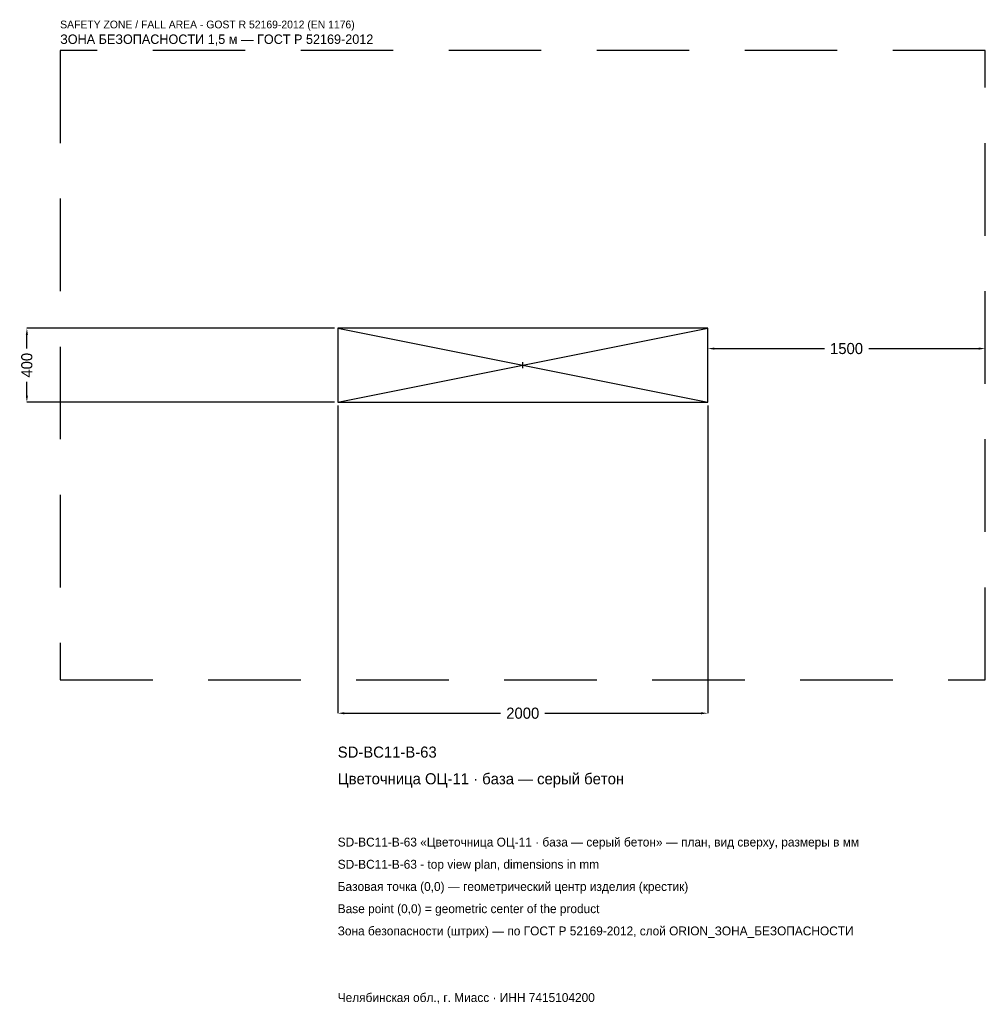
# Model space of a CAD drawing. Header units: metres. Extents: x -2719 to 2500, y -3452 to 1867.
import ezdxf

# ---------------------------------------------------------------- set-up
doc = ezdxf.new("R2010")
doc.units = ezdxf.units.M
doc.linetypes.add('DASHED', pattern=[800, 500, -300])
for name, color, linetype in [('ЗСК_ДАННЫЕ', 3, 'Continuous'), ('ЗСК_ЗОНА_БЕЗОПАСНОСТИ', 1, 'Continuous'), ('ЗСК_КОНТУР', 7, 'Continuous'), ('ЗСК_РАЗМЕРЫ', 8, 'Continuous')]:
    doc.layers.add(name, color=color, linetype=linetype)
doc.dimstyles.new('ORION', dxfattribs={"dimtxt": 60, "dimasz": 36, "dimexe": 1.25, "dimexo": 18, "dimtad": 1, "dimdec": 0, "dimcen": 2.5, "dimazin": 3, "dimtfac": 1, "dimtmove": 0, "dimatfit": 3})

# ---------------------------------------------------------------- blocks, each defined once
blk = doc.blocks.new('_CLOSEDFILLED')
at = {"color": 0, "linetype": 'BYBLOCK'}
blk.add_solid([(-1, 0.16), (0, 0), (-1, -0.16)], dxfattribs=at)
blk = doc.blocks.new('*D1')
for p, q in [((-1000, -218), (-1000, -1880)), ((1000, -218), (1000, -1880)), ((-964, -1880), (-120, -1880)), ((120, -1880), (964, -1880))]:
    blk.add_line(p, q)
at = {"layer": 'Defpoints'}
for p in [(-1000, -200), (1000, -200), (-1000, -1880)]:
    blk.add_point(p, dxfattribs=at)
at = {"layer": 'ЗСК_РАЗМЕРЫ', "xscale": 36, "yscale": 36, "rotation": 180}
blk.add_blockref('_CLOSEDFILLED', (-1000, -1880), dxfattribs=at)
at = {"layer": 'ЗСК_РАЗМЕРЫ', "xscale": 36, "yscale": 36}
blk.add_blockref('_CLOSEDFILLED', (1000, -1880), dxfattribs=at)
at = {"layer": 'ЗСК_РАЗМЕРЫ', "insert": (0, -1880), "char_height": 60, "attachment_point": 5}
blk.add_mtext('2000', dxfattribs=at)
blk = doc.blocks.new('*D2')
for p, q in [((-1018, 200), (-2680, 200)), ((-2680, 90), (-2680, 164)), ((-2680, -164), (-2680, -90)), ((-1018, -200), (-2680, -200))]:
    blk.add_line(p, q)
at = {"layer": 'Defpoints'}
for p in [(-1000, 200), (-2680, -200), (-1000, -200)]:
    blk.add_point(p, dxfattribs=at)
at = {"layer": 'ЗСК_РАЗМЕРЫ', "xscale": 36, "yscale": 36}
for p, rotation in [((-2680, 200), 90), ((-2680, -200), 270)]:
    blk.add_blockref('_CLOSEDFILLED', p, dxfattribs=dict(at, rotation=rotation))
at = {"layer": 'ЗСК_РАЗМЕРЫ', "insert": (-2680, 0), "char_height": 60, "attachment_point": 5, "rotation": 90}
blk.add_mtext('400', dxfattribs=at)
blk = doc.blocks.new('*D3')
for p, q in [((1000, 18), (1000, 90)), ((1036, 90), (1630, 90)), ((1870, 90), (2464, 90)), ((2500, 18), (2500, 90))]:
    blk.add_line(p, q)
at = {"layer": 'Defpoints'}
for p in [(1000, 90), (1000, 0), (2500, 0)]:
    blk.add_point(p, dxfattribs=at)
at = {"layer": 'ЗСК_РАЗМЕРЫ', "xscale": 36, "yscale": 36, "rotation": 180}
blk.add_blockref('_CLOSEDFILLED', (1000, 90), dxfattribs=at)
at = {"layer": 'ЗСК_РАЗМЕРЫ', "xscale": 36, "yscale": 36}
blk.add_blockref('_CLOSEDFILLED', (2500, 90), dxfattribs=at)
at = {"layer": 'ЗСК_РАЗМЕРЫ', "insert": (1750, 90), "char_height": 60, "attachment_point": 5}
blk.add_mtext('1500', dxfattribs=at)
blk = doc.blocks.new('ОРИОН SD-BC11-B-63 Цветочница ОЦ-11 · база — серый бетон')
at = {"layer": 'ЗСК_ЗОНА_БЕЗОПАСНОСТИ', "linetype": 'DASHED'}
blk.add_lwpolyline([(-2500, -1700), (2500, -1700), (2500, 1700), (-2500, 1700)], close=True, dxfattribs=at)
at = {"layer": 'ЗСК_КОНТУР'}
for p, q in [((-1000, -200), (1000, 200)), ((-1000, 200), (1000, -200))]:
    blk.add_line(p, q, dxfattribs=at)
blk.add_lwpolyline([(-1000, -200), (1000, -200), (1000, 200), (-1000, 200)], close=True, dxfattribs=at)
at = {"layer": 'ЗСК_РАЗМЕРЫ'}
for p, q in [((-16, 0), (16, 0)), ((0, -16), (0, 16))]:
    blk.add_line(p, q, dxfattribs=at)
at = {"layer": 'ЗСК_ДАННЫЕ'}
for tag, p in [('АРТИКУЛ', (-1000, -2120)), ('НАИМЕНОВАНИЕ', (-1000, -2264))]:
    blk.add_attdef(tag, p, '', height=60, dxfattribs=at)
at = {"layer": 'ЗСК_ДАННЫЕ', "flags": 1}
for tag, p in [('ПРОИЗВОДИТЕЛЬ', (-1000, -2408)), ('ТЕЛЕФОН', (-1000, -2552)), ('САЙТ', (-1000, -2840)), ('АДРЕС', (-1000, -2984)), ('РЕКВИЗИТЫ', (-1000, -3128)), ('ГАБАРИТЫ', (-1000, -3272)), ('ЗОНА_БЕЗОПАСНОСТИ', (-1000, -3416))]:
    blk.add_attdef(tag, p, '', height=60, dxfattribs=at)
at = {"layer": 'ЗСК_ЗОНА_БЕЗОПАСНОСТИ', "color": 1}
for s, height, p in [('SAFETY ZONE / FALL AREA - GOST R 52169-2012 (EN 1176)', 42, (-2500, 1820)), ('ЗОНА БЕЗОПАСНОСТИ 1,5 м — ГОСТ Р 52169-2012', 51, (-2500, 1736))]:
    blk.add_text(s, height=height, dxfattribs=at).set_placement(p)
at = {"layer": 'ЗСК_РАЗМЕРЫ'}
dim = blk.add_linear_dim(base=(-2680, -200), p1=(-1000, -200), p2=(-1000, 200), angle=90, dimstyle='ORION', dxfattribs=at)
dim.commit()
dim.dimension.update_dxf_attribs({"geometry": '*D2', "text_midpoint": (-2680, 0)})
for base, p1, p2, picture, middle in [((1000, 90), (1000, 0), (2500, 0), '*D3', (1750, 90)), ((-1000, -1880), (-1000, -200), (1000, -200), '*D1', (0, -1880))]:
    dim = blk.add_linear_dim(base=base, p1=p1, p2=p2, dimstyle='ORION', dxfattribs=at)
    dim.commit()
    dim.dimension.update_dxf_attribs({"geometry": picture, "text_midpoint": middle})

msp = doc.modelspace()

# ---------------------------------------------------------------- block references
msp.add_blockref('ОРИОН SD-BC11-B-63 Цветочница ОЦ-11 · база — серый бетон', (0, 0)).add_auto_attribs({'АРТИКУЛ': 'SD-BC11-B-63', 'НАИМЕНОВАНИЕ': 'Цветочница ОЦ-11 · база — серый бетон'})

# ---------------------------------------------------------------- texts
at = {"layer": 'ЗСК_ДАННЫЕ', "color": 3}
for s, p in [('SD-BC11-B-63 «Цветочница ОЦ-11 · база — серый бетон» — план, вид сверху, размеры в мм', (-1000, -2600)), ('SD-BC11-B-63 - top view plan, dimensions in mm', (-1000, -2720)), ('Челябинская обл., г. Миасс · ИНН 7415104200', (-1000, -3440))]:
    msp.add_text(s, height=48, dxfattribs=at).set_placement(p)
at = {"layer": 'ЗСК_ДАННЫЕ', "color": 7}
for s, p in [('Базовая точка (0,0) — геометрический центр изделия (крестик)', (-1000, -2840)), ('Base point (0,0) = geometric center of the product', (-1000, -2960))]:
    msp.add_text(s, height=48, dxfattribs=at).set_placement(p)
at = {"layer": 'ЗСК_ДАННЫЕ', "color": 1}
msp.add_text('Зона безопасности (штрих) — по ГОСТ Р 52169-2012, слой ORION_ЗОНА_БЕЗОПАСНОСТИ', height=48, dxfattribs=at).set_placement((-1000, -3080))

doc.saveas('drawing.dxf')
